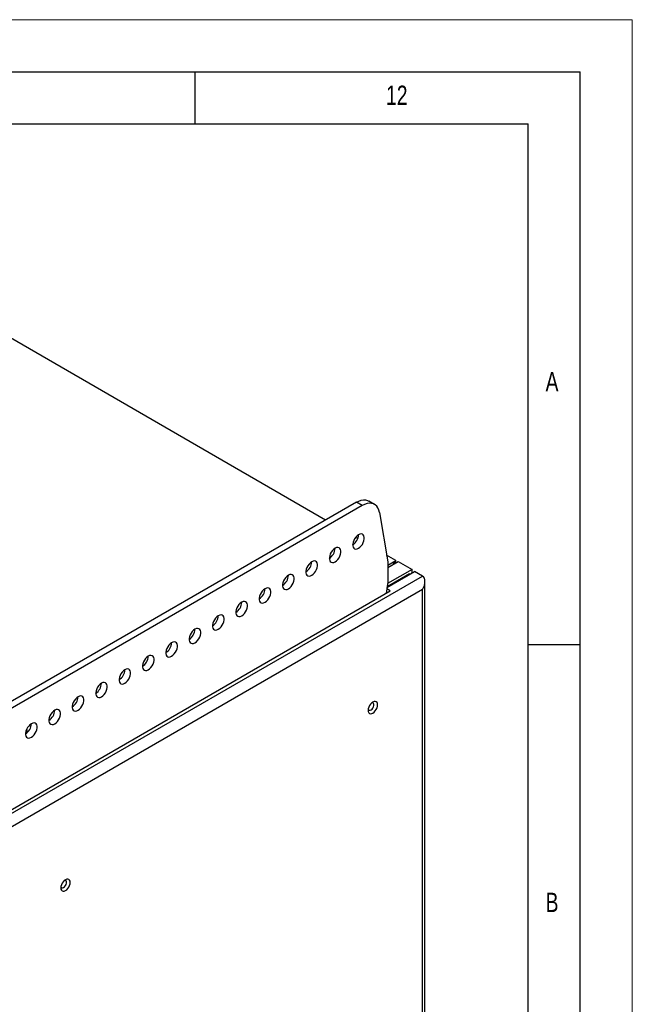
# Model space of a CAD drawing. Header units: millimetres. Extents: x 0 to 594, y 0 to 420.
# Tile 13 of 13: x 535 to 594, y 325 to 420. Entities that reach past the tile are written whole.
import ezdxf

# ---------------------------------------------------------------- set-up
doc = ezdxf.new("R2010")
doc.units = ezdxf.units.MM
doc.layers.add('FORMAT', color=7, linetype='Continuous')
doc.styles.add('SLDTEXTSTYLE0', font='TXT', dxfattribs={"width": 0.75})

msp = doc.modelspace()

# ---------------------------------------------------------------- linework, layer by layer
at = {"color": 7, "linetype": 'Continuous', "lineweight": 18}
for p in [(0, 420.0001), (594, 0.0001)]:
    msp.add_line(p, (594, 420.0001), dxfattribs=at)
at = {"color": 7, "linetype": 'Continuous', "lineweight": 25}
for p, q in [((564.5269, 371.9522), (524.9703, 394.7878)), ((567.4828, 373.6586), (508.4025, 339.5523)), ((568.0441, 373.3346), (567.4828, 373.6586)), ((569.2346, 373.4525), (568.6733, 373.7765)), ((568.0441, 373.3346), (508.9638, 339.2283)), ((569.7023, 372.6851), (570.4961, 367.9448)), ((567.6145, 370.1698), (567.4089, 370.2885)), ((571.2635, 368.0633), (570.392, 368.5664)), ((570.4961, 367.6203), (571.2635, 368.0633)), ((570.4961, 367.3911), (571.5069, 367.9746)), ((570.4961, 367.9448), (570.4961, 366.0004)), ((571.0632, 367.7185), (571.2635, 368.0633)), ((571.2635, 368.0633), (571.0667, 367.7205)), ((571.2635, 367.8341), (571.2635, 368.0633)), ((571.5069, 367.9746), (572.835, 367.2079)), ((570.4244, 365.4897), (573.073, 367.0187)), ((572.835, 367.2079), (570.4743, 365.8451)), ((572.835, 366.8813), (572.835, 367.2079)), ((573.8431, 366.5742), (573.073, 367.0187)), ((504.9432, 326.7991), (573.8431, 366.5742)), ((570.4961, 366.0004), (570.3468, 364.9369)), ((572.5926, 366.788), (570.4315, 365.5404)), ((572.6329, 366.7647), (572.5926, 366.788)), ((574.0755, 287.3682), (574.0755, 366.0603)), ((573.8431, 365.278), (505.5044, 325.827)), ((506.556, 328.1112), (570.7294, 365.1577)), ((570.7294, 365.1577), (570.4042, 365.3455)), ((573.8431, 287.5025), (573.8431, 365.278)), ((535.8525, 351.5352), (535.8525, 351.72))]:
    msp.add_line(p, q, dxfattribs=at)
at = {"color": 7, "linetype": 'Continuous', "lineweight": 25, "flags": 128}
for points in [[(567.4828, 373.6586), (567.7171, 373.775), (567.9469, 373.8512), (568.1676, 373.8859), (568.3751, 373.8783), (568.5651, 373.8285), (568.6733, 373.7765)], [(569.7023, 372.6851), (569.6454, 372.9155), (569.5574, 373.1162), (569.44, 373.2834), (569.2954, 373.4136), (569.1264, 373.5045), (568.9363, 373.5543), (568.7289, 373.5619), (568.5082, 373.5272), (568.2784, 373.451), (568.0441, 373.3346)], [(567.6897, 369.2413), (567.8241, 369.3377), (567.9506, 369.4661), (568.0619, 369.6191), (568.1517, 369.7879), (568.2145, 369.9625), (568.2469, 370.1329), (568.2469, 370.2892), (568.2145, 370.4222), (568.1517, 370.5243), (568.0619, 370.5894), (567.9506, 370.6139), (567.8241, 370.5963), (567.6897, 370.5375), (567.5554, 370.4412), (567.4289, 370.3127), (567.3176, 370.1597), (567.2278, 369.9909), (567.1649, 369.8163), (567.1326, 369.6459), (567.1326, 369.4896), (567.1649, 369.3566), (567.2278, 369.2546), (567.3176, 369.1894), (567.4289, 369.165), (567.5554, 369.1826), (567.6897, 369.2413)], [(565.4447, 367.9452), (565.579, 368.0416), (565.7055, 368.1701), (565.8169, 368.3231), (565.9066, 368.4918), (565.9695, 368.6665), (566.0019, 368.8369), (566.0019, 368.9931), (565.9695, 369.1262), (565.9066, 369.2282), (565.8169, 369.2934), (565.7055, 369.3178), (565.579, 369.3002), (565.4447, 369.2415), (565.3104, 369.1451), (565.1838, 369.0167), (565.0725, 368.8636), (564.9828, 368.6949), (564.9199, 368.5202), (564.8875, 368.3498), (564.8875, 368.1936), (564.9199, 368.0606), (564.9828, 367.9585), (565.0725, 367.8934), (565.1838, 367.8689), (565.3104, 367.8865), (565.4447, 367.9452)], [(563.1996, 366.6492), (563.3339, 366.7456), (563.4604, 366.874), (563.5718, 367.0271), (563.6615, 367.1958), (563.7244, 367.3705), (563.7568, 367.5409), (563.7568, 367.6971), (563.7244, 367.8301), (563.6615, 367.9322), (563.5718, 367.9973), (563.4604, 368.0218), (563.3339, 368.0042), (563.1996, 367.9455), (563.0653, 367.8491), (562.9388, 367.7206), (562.8274, 367.5676), (562.7377, 367.3988), (562.6748, 367.2242), (562.6424, 367.0538), (562.6424, 366.8976), (562.6748, 366.7645), (562.7377, 366.6625), (562.8274, 366.5973), (562.9388, 366.5729), (563.0653, 366.5905), (563.1996, 366.6492)], [(560.9546, 365.3531), (561.0889, 365.4495), (561.2154, 365.578), (561.3267, 365.731), (561.4165, 365.8998), (561.4793, 366.0744), (561.5117, 366.2448), (561.5117, 366.401), (561.4793, 366.5341), (561.4165, 366.6361), (561.3267, 366.7013), (561.2154, 366.7257), (561.0889, 366.7081), (560.9546, 366.6494), (560.8202, 366.553), (560.6937, 366.4246), (560.5824, 366.2715), (560.4926, 366.1028), (560.4298, 365.9282), (560.3974, 365.7578), (560.3974, 365.6015), (560.4298, 365.4685), (560.4926, 365.3664), (560.5824, 365.3013), (560.6937, 365.2768), (560.8202, 365.2944), (560.9546, 365.3531)], [(558.7095, 364.0571), (558.8438, 364.1535), (558.9703, 364.2819), (559.0817, 364.435), (559.1714, 364.6037), (559.2343, 364.7784), (559.2667, 364.9488), (559.2667, 365.105), (559.2343, 365.238), (559.1714, 365.3401), (559.0817, 365.4052), (558.9703, 365.4297), (558.8438, 365.4121), (558.7095, 365.3534), (558.5752, 365.257), (558.4487, 365.1285), (558.3373, 364.9755), (558.2476, 364.8068), (558.1847, 364.6321), (558.1523, 364.4617), (558.1523, 364.3055), (558.1847, 364.1724), (558.2476, 364.0704), (558.3373, 364.0052), (558.4487, 363.9808), (558.5752, 363.9984), (558.7095, 364.0571)], [(556.4644, 362.7611), (556.5987, 362.8574), (556.7253, 362.9859), (556.8366, 363.1389), (556.9263, 363.3077), (556.9892, 363.4823), (557.0216, 363.6527), (557.0216, 363.809), (556.9892, 363.942), (556.9263, 364.044), (556.8366, 364.1092), (556.7253, 364.1336), (556.5987, 364.116), (556.4644, 364.0573), (556.3301, 363.9609), (556.2036, 363.8325), (556.0922, 363.6795), (556.0025, 363.5107), (555.9396, 363.3361), (555.9072, 363.1657), (555.9072, 363.0094), (555.9396, 362.8764), (556.0025, 362.7743), (556.0922, 362.7092), (556.2036, 362.6847), (556.3301, 362.7023), (556.4644, 362.7611)], [(554.2194, 361.465), (554.3537, 361.5614), (554.4802, 361.6898), (554.5915, 361.8429), (554.6813, 362.0116), (554.7442, 362.1863), (554.7765, 362.3567), (554.7765, 362.5129), (554.7442, 362.6459), (554.6813, 362.748), (554.5915, 362.8131), (554.4802, 362.8376), (554.3537, 362.82), (554.2194, 362.7613), (554.085, 362.6649), (553.9585, 362.5364), (553.8472, 362.3834), (553.7574, 362.2147), (553.6946, 362.04), (553.6622, 361.8696), (553.6622, 361.7134), (553.6946, 361.5803), (553.7574, 361.4783), (553.8472, 361.4131), (553.9585, 361.3887), (554.085, 361.4063), (554.2194, 361.465)], [(551.9743, 360.169), (552.1086, 360.2653), (552.2351, 360.3938), (552.3465, 360.5468), (552.4362, 360.7156), (552.4991, 360.8902), (552.5315, 361.0606), (552.5315, 361.2169), (552.4991, 361.3499), (552.4362, 361.4519), (552.3465, 361.5171), (552.2351, 361.5416), (552.1086, 361.5239), (551.9743, 361.4652), (551.84, 361.3688), (551.7135, 361.2404), (551.6021, 361.0874), (551.5124, 360.9186), (551.4495, 360.744), (551.4171, 360.5736), (551.4171, 360.4173), (551.4495, 360.2843), (551.5124, 360.1822), (551.6021, 360.1171), (551.7135, 360.0926), (551.84, 360.1102), (551.9743, 360.169)], [(549.7292, 358.8729), (549.8635, 358.9693), (549.9901, 359.0977), (550.1014, 359.2508), (550.1911, 359.4195), (550.254, 359.5942), (550.2864, 359.7646), (550.2864, 359.9208), (550.254, 360.0538), (550.1911, 360.1559), (550.1014, 360.221), (549.9901, 360.2455), (549.8635, 360.2279), (549.7292, 360.1692), (549.5949, 360.0728), (549.4684, 359.9444), (549.357, 359.7913), (549.2673, 359.6226), (549.2044, 359.4479), (549.1721, 359.2775), (549.1721, 359.1213), (549.2044, 358.9883), (549.2673, 358.8862), (549.357, 358.821), (549.4684, 358.7966), (549.5949, 358.8142), (549.7292, 358.8729)], [(547.4842, 357.5769), (547.6185, 357.6732), (547.745, 357.8017), (547.8564, 357.9547), (547.9461, 358.1235), (548.009, 358.2981), (548.0413, 358.4685), (548.0413, 358.6248), (548.009, 358.7578), (547.9461, 358.8598), (547.8564, 358.925), (547.745, 358.9495), (547.6185, 358.9318), (547.4842, 358.8731), (547.3498, 358.7767), (547.2233, 358.6483), (547.112, 358.4953), (547.0223, 358.3265), (546.9594, 358.1519), (546.927, 357.9815), (546.927, 357.8252), (546.9594, 357.6922), (547.0223, 357.5902), (547.112, 357.525), (547.2233, 357.5005), (547.3498, 357.5182), (547.4842, 357.5769)], [(545.2391, 356.2808), (545.3734, 356.3772), (545.4999, 356.5056), (545.6113, 356.6587), (545.701, 356.8274), (545.7639, 357.0021), (545.7963, 357.1725), (545.7963, 357.3287), (545.7639, 357.4617), (545.701, 357.5638), (545.6113, 357.6289), (545.4999, 357.6534), (545.3734, 357.6358), (545.2391, 357.5771), (545.1048, 357.4807), (544.9783, 357.3523), (544.8669, 357.1992), (544.7772, 357.0305), (544.7143, 356.8558), (544.6819, 356.6854), (544.6819, 356.5292), (544.7143, 356.3962), (544.7772, 356.2941), (544.8669, 356.229), (544.9783, 356.2045), (545.1048, 356.2221), (545.2391, 356.2808)], [(542.994, 354.9848), (543.1284, 355.0811), (543.2549, 355.2096), (543.3662, 355.3626), (543.456, 355.5314), (543.5188, 355.706), (543.5512, 355.8764), (543.5512, 356.0327), (543.5188, 356.1657), (543.456, 356.2677), (543.3662, 356.3329), (543.2549, 356.3574), (543.1284, 356.3397), (542.994, 356.281), (542.8597, 356.1846), (542.7332, 356.0562), (542.6218, 355.9032), (542.5321, 355.7344), (542.4692, 355.5598), (542.4369, 355.3894), (542.4369, 355.2331), (542.4692, 355.1001), (542.5321, 354.9981), (542.6218, 354.9329), (542.7332, 354.9084), (542.8597, 354.9261), (542.994, 354.9848)], [(540.749, 353.6887), (540.8833, 353.7851), (541.0098, 353.9135), (541.1212, 354.0666), (541.2109, 354.2353), (541.2738, 354.41), (541.3061, 354.5804), (541.3061, 354.7366), (541.2738, 354.8696), (541.2109, 354.9717), (541.1212, 355.0368), (541.0098, 355.0613), (540.8833, 355.0437), (540.749, 354.985), (540.6147, 354.8886), (540.4881, 354.7602), (540.3768, 354.6071), (540.2871, 354.4384), (540.2242, 354.2637), (540.1918, 354.0933), (540.1918, 353.9371), (540.2242, 353.8041), (540.2871, 353.702), (540.3768, 353.6369), (540.4881, 353.6124), (540.6147, 353.63), (540.749, 353.6887)], [(538.5039, 352.3927), (538.6382, 352.489), (538.7647, 352.6175), (538.8761, 352.7705), (538.9658, 352.9393), (539.0287, 353.1139), (539.0611, 353.2843), (539.0611, 353.4406), (539.0287, 353.5736), (538.9658, 353.6756), (538.8761, 353.7408), (538.7647, 353.7653), (538.6382, 353.7476), (538.5039, 353.6889), (538.3696, 353.5926), (538.2431, 353.4641), (538.1317, 353.3111), (538.042, 353.1423), (537.9791, 352.9677), (537.9467, 352.7973), (537.9467, 352.641), (537.9791, 352.508), (538.042, 352.406), (538.1317, 352.3408), (538.2431, 352.3163), (538.3696, 352.334), (538.5039, 352.3927)], [(569.0745, 354.4703), (568.9566, 354.3842), (568.8467, 354.2682), (568.7523, 354.1301), (568.6798, 353.9793), (568.6343, 353.826), (568.6188, 353.6809), (568.6343, 353.5536), (568.6798, 353.453), (568.7523, 353.3858), (568.8467, 353.3566), (568.9566, 353.3675), (569.0745, 353.4177), (569.1925, 353.5037), (569.3024, 353.6197), (569.3968, 353.7579), (569.4692, 353.9087), (569.5148, 354.0619), (569.5303, 354.2071), (569.5148, 354.3343), (569.4692, 354.435), (569.3968, 354.5021), (569.3024, 354.5313), (569.1925, 354.5204), (569.0745, 354.4703)], [(568.6295, 353.8005), (568.6564, 353.7427), (568.719, 353.6927), (568.8034, 353.6851), (568.8994, 353.721), (568.9954, 353.796), (569.0798, 353.9009), (569.1425, 354.0233), (569.1758, 354.1483), (569.1758, 354.2609), (569.1425, 354.3474), (569.0798, 354.3974), (568.9954, 354.405), (568.9762, 354.4011)], [(536.2588, 351.0966), (536.3932, 351.193), (536.5197, 351.3214), (536.631, 351.4745), (536.7208, 351.6432), (536.7836, 351.8179), (536.816, 351.9883), (536.816, 352.1445), (536.7836, 352.2775), (536.7208, 352.3796), (536.631, 352.4447), (536.5197, 352.4692), (536.3932, 352.4516), (536.2588, 352.3929), (536.1245, 352.2965), (535.998, 352.1681), (535.8867, 352.015), (535.7969, 351.8463), (535.7341, 351.6716), (535.7017, 351.5012), (535.7017, 351.345), (535.7341, 351.212), (535.7969, 351.1099), (535.8867, 351.0448), (535.998, 351.0203), (536.1245, 351.0379), (536.2588, 351.0966)], [(539.534, 337.4169), (539.416, 337.3308), (539.3061, 337.2148), (539.2117, 337.0767), (539.1393, 336.9259), (539.0938, 336.7727), (539.0782, 336.6275), (539.0938, 336.5002), (539.1393, 336.3996), (539.2117, 336.3324), (539.3061, 336.3033), (539.416, 336.3141), (539.534, 336.3643), (539.6519, 336.4503), (539.7619, 336.5663), (539.8562, 336.7045), (539.9287, 336.8553), (539.9742, 337.0085), (539.9897, 337.1537), (539.9742, 337.2809), (539.9287, 337.3816), (539.8562, 337.4487), (539.7619, 337.4779), (539.6519, 337.467), (539.534, 337.4169)], [(539.089, 336.7471), (539.1158, 336.6893), (539.1785, 336.6393), (539.2629, 336.6317), (539.3589, 336.6676), (539.4549, 336.7426), (539.5393, 336.8476), (539.6019, 336.9699), (539.6352, 337.0949), (539.6352, 337.2075), (539.6019, 337.294), (539.5393, 337.344), (539.4549, 337.3516), (539.4356, 337.3477)]]:
    msp.add_lwpolyline(points, dxfattribs=at)
at = {"color": 7, "linetype": 'Continuous', "lineweight": 25}
for centre, radius, start, end in [((566.4873, 370.5835), 1.2033, 302.196169, 357.809207), ((564.2423, 369.2875), 1.2033, 302.196169, 357.809207), ((561.9972, 367.9915), 1.2033, 302.196169, 357.809207), ((559.7522, 366.6954), 1.2033, 302.196169, 357.809207), ((557.5071, 365.3994), 1.2033, 302.196169, 357.809207), ((555.262, 364.1033), 1.2033, 302.196169, 357.809207), ((553.017, 362.8073), 1.2033, 302.196169, 357.809207), ((550.7719, 361.5112), 1.2033, 302.196169, 357.809207), ((548.5268, 360.2152), 1.2033, 302.196169, 357.809207), ((546.2818, 358.9191), 1.2033, 302.196169, 357.809207), ((544.0367, 357.6231), 1.2033, 302.196169, 357.809207), ((541.7916, 356.327), 1.2033, 302.196169, 357.809207), ((539.5466, 355.031), 1.2033, 302.196169, 357.809207), ((537.3015, 353.7349), 1.2033, 302.196169, 357.809207), ((535.0565, 352.4389), 1.2033, 302.196169, 357.809207), ((535.62, 351.7321), 0.2328, 357.027672, 36.279832)]:
    msp.add_arc(centre, radius, start, end, dxfattribs=at)
msp.add_ellipse((573.2818, 365.602), major_axis=(0.5613, 0.9721), ratio=0.5773346, start_param=4.7124296, end_param=6.2832259, dxfattribs=at)
at = {"layer": 'FORMAT'}
for p, q in [((15, 415.0001), (589, 415.0001)), ((552, 410.0001), (552, 415.0001)), ((589, 5.0001), (589, 415.0001)), ((20, 410.0001), (584, 410.0001)), ((584, 10.0001), (584, 410.0001)), ((584, 360), (589, 360))]:
    msp.add_line(p, q, dxfattribs=at)

# ---------------------------------------------------------------- texts
at = {"layer": 'FORMAT', "attachment_point": 1, "style": 'SLDTEXTSTYLE0'}
for s, insert, char_height in [('12', (570.3333, 413.668), 1.85208), ('A', (585.6667, 386.168), 1.8521), ('B', (585.6667, 336.168), 1.8521)]:
    msp.add_mtext(s, dxfattribs=dict(at, insert=insert, char_height=char_height))

doc.saveas('drawing.dxf')
